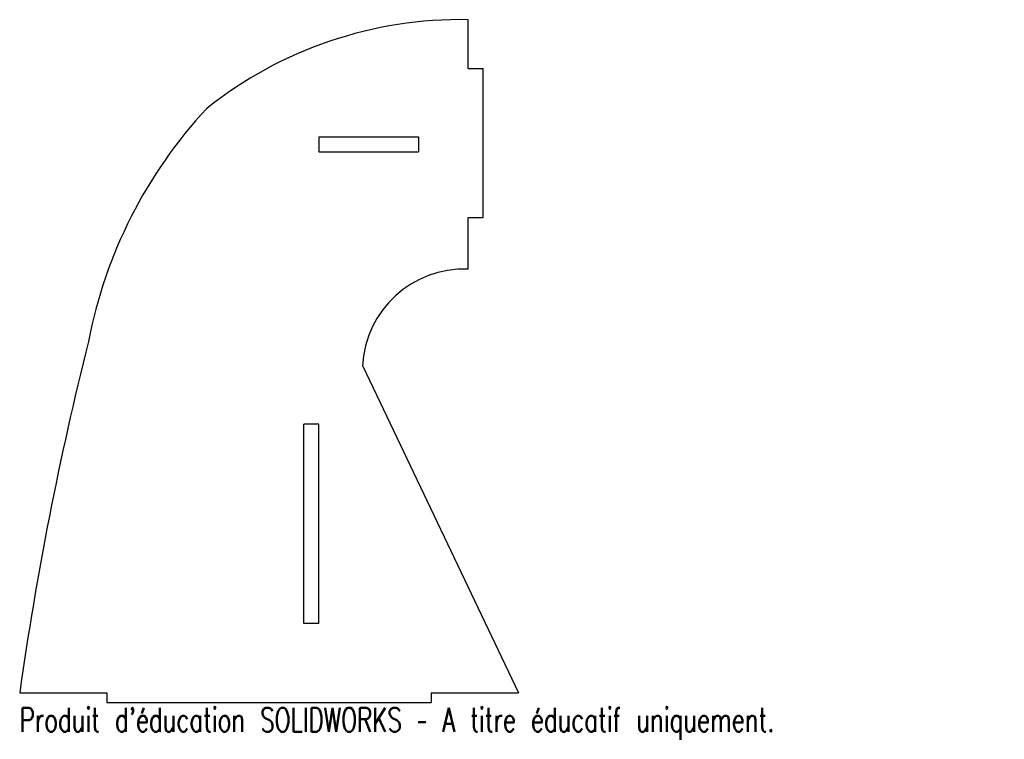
# Model space of a CAD drawing. Header units: millimetres. Extents: x -50 to 147, y -147 to -2.
import ezdxf

# ---------------------------------------------------------------- set-up
doc = ezdxf.new("R2010")
doc.units = ezdxf.units.MM
doc.styles.add('SLDTEXTSTYLE0', font='TXT', dxfattribs={"width": 0.7, "bigfont": 'bigfont'})

msp = doc.modelspace()

# ---------------------------------------------------------------- linework, layer by layer
at = {"color": 7, "linetype": 'Continuous', "lineweight": 25}
for p, q in [((39.93, -12.28), (39.93, -2.5)), ((39.93, -12.28), (42.93, -12.28)), ((42.93, -42.18), (42.93, -12.28)), ((10, -26), (30, -26)), ((10, -26), (10, -29)), ((30, -26), (30, -29)), ((10, -29), (30, -29)), ((39.93, -52.54), (39.93, -42.18)), ((39.93, -42.18), (42.93, -42.18)), ((18.79, -71.95), (50, -137.5)), ((7, -123.62), (7, -83.62)), ((10, -83.62), (7, -83.62)), ((10, -123.62), (10, -83.62)), ((10, -123.62), (7, -123.62)), ((-50, -137.5), (-32.5, -137.5)), ((-32.5, -137.5), (-32.5, -139.46)), ((32.5, -137.5), (32.5, -139.46)), ((32.5, -137.5), (50, -137.5)), ((-32.5, -139.46), (32.5, -139.46))]:
    msp.add_line(p, q, dxfattribs=at)
for centre, radius, start, end in [((38.43, -84.19), 81.71, 88.945, 128.5482), ((57.16, -85.04), 95.1, 137.0863, 169.0721), ((39.06, -72.82), 20.3, 87.5459, 177.5459), ((623.23, -232.59), 679.91, 165.90537, 171.96059)]:
    msp.add_arc(centre, radius, start, end, dxfattribs=at)

# ---------------------------------------------------------------- texts
at = {"color": 7, "linetype": 'Continuous', "insert": (-50, -140.48), "char_height": 4.8336, "attachment_point": 1, "style": 'SLDTEXTSTYLE0'}
msp.add_mtext("Produit d'éducation SOLIDWORKS – A titre éducatif uniquement.", dxfattribs=at)

doc.saveas('drawing.dxf')
